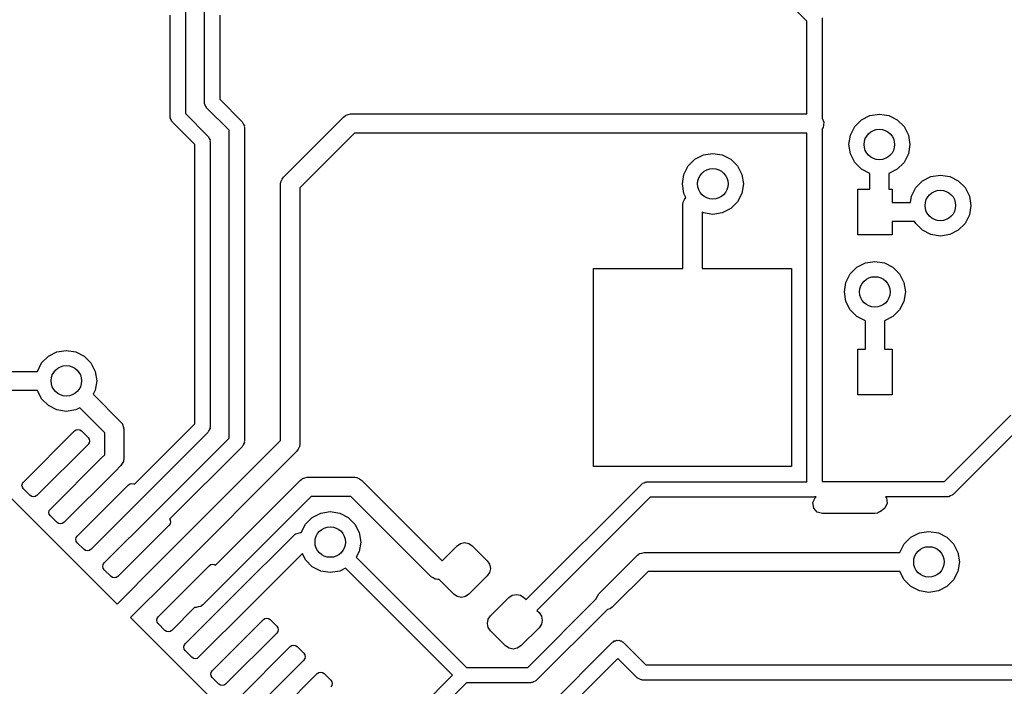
# Model space of a CAD drawing. Extents: x 3.08 to 5.54, y -3.21 to -0.59.
# Tile 7 of 10: x 4.38 to 4.89, y -1.32 to -0.97. Entities that reach past the tile are written whole.
import ezdxf

# ---------------------------------------------------------------- set-up
doc = ezdxf.new("R2010")
doc.units = 0
doc.header["$MEASUREMENT"] = 0
doc.layers.add('BLACK', color=7, linetype='CONTINUOUS')

msp = doc.modelspace()

# ---------------------------------------------------------------- linework, layer by layer
at = {"layer": 'BLACK', "linetype": 'CONTINUOUS'}
for p, q in [((4.78935, -0.975625), (4.70472, -0.891001)), ((4.46063, -1.02498), (4.46063, -0.972497)), ((4.4685, -0.970866), (4.4685, -1.02335)), ((4.47835, -1.01764), (4.47835, -0.970866)), ((4.48622, -0.972497), (4.48622, -1.01601)), ((4.78935, -1.0236), (4.78935, -0.975625)), ((4.79722, -0.973994), (4.79722, -1.02577)), ((4.48622, -1.01601), (4.49784, -1.02763)), ((4.47844, -1.01794), (4.47835, -1.01764)), ((4.47839, -1.01826), (4.47844, -1.01794)), ((4.47881, -1.01908), (4.47839, -1.01826)), ((4.4791, -1.01995), (4.47881, -1.01908)), ((4.47936, -1.02014), (4.4791, -1.01995)), ((4.4795, -1.02042), (4.47936, -1.02014)), ((4.49112, -1.03204), (4.4795, -1.02042)), ((4.46073, -1.02528), (4.46063, -1.02498)), ((4.46068, -1.02559), (4.46073, -1.02528)), ((4.4611, -1.02641), (4.46068, -1.02559)), ((4.46138, -1.02729), (4.4611, -1.02641)), ((4.4685, -1.02335), (4.48013, -1.03497)), ((4.51912, -1.05623), (4.5503, -1.02504)), ((4.5503, -1.02504), (4.55101, -1.02452)), ((4.55101, -1.02452), (4.55113, -1.02438)), ((4.55113, -1.02438), (4.55123, -1.02435)), ((4.55123, -1.02435), (4.55144, -1.0242)), ((4.55144, -1.0242), (4.55262, -1.02394)), ((4.55262, -1.02394), (4.55378, -1.0236)), ((4.55378, -1.0236), (4.78935, -1.0236)), ((4.79722, -1.02577), (4.79816, -1.02783)), ((4.81403, -1.03011), (4.81752, -1.02663)), ((4.81752, -1.02663), (4.82191, -1.02439)), ((4.82191, -1.02439), (4.82677, -1.02362)), ((4.82677, -1.02362), (4.83164, -1.02439)), ((4.83164, -1.02439), (4.83603, -1.02663)), ((4.83603, -1.02663), (4.83951, -1.03011)), ((4.46164, -1.02748), (4.46138, -1.02729)), ((4.46178, -1.02776), (4.46164, -1.02748)), ((4.4734, -1.03938), (4.46178, -1.02776)), ((4.49784, -1.02763), (4.49799, -1.02791)), ((4.49799, -1.02791), (4.49824, -1.0281)), ((4.49824, -1.0281), (4.49853, -1.02898)), ((4.49853, -1.02898), (4.49895, -1.0298)), ((4.49895, -1.0298), (4.4989, -1.03011)), ((4.4989, -1.03011), (4.49899, -1.03041)), ((4.49899, -1.03041), (4.49899, -1.19262)), ((4.79776, -1.03057), (4.79722, -1.03119)), ((4.79722, -1.03119), (4.79722, -1.21341)), ((4.79816, -1.02783), (4.79776, -1.03057)), ((4.81179, -1.0345), (4.81403, -1.03011)), ((4.83951, -1.03011), (4.84175, -1.0345)), ((4.48013, -1.03497), (4.48027, -1.03525)), ((4.48027, -1.03525), (4.48053, -1.03544)), ((4.48053, -1.03544), (4.48081, -1.03631)), ((4.48081, -1.03631), (4.48123, -1.03714)), ((4.49112, -1.19099), (4.49112, -1.03204)), ((4.55582, -1.03344), (4.52752, -1.06175)), ((4.78935, -1.03344), (4.55582, -1.03344)), ((4.78935, -1.21356), (4.78935, -1.03344)), ((4.81102, -1.03937), (4.81179, -1.0345)), ((4.84175, -1.0345), (4.84252, -1.03937)), ((4.4734, -1.18365), (4.4734, -1.03938)), ((4.48123, -1.03714), (4.48118, -1.03745)), ((4.48118, -1.03745), (4.48128, -1.03775)), ((4.48128, -1.03775), (4.48128, -1.18528)), ((4.81179, -1.04424), (4.81102, -1.03937)), ((4.84252, -1.03937), (4.84175, -1.04424)), ((4.72807, -1.05045), (4.73155, -1.04697)), ((4.73155, -1.04697), (4.73595, -1.04473)), ((4.73595, -1.04473), (4.74081, -1.04396)), ((4.74081, -1.04396), (4.74568, -1.04473)), ((4.74568, -1.04473), (4.75007, -1.04697)), ((4.75007, -1.04697), (4.75355, -1.05045)), ((4.81403, -1.04863), (4.81179, -1.04424)), ((4.84175, -1.04424), (4.83951, -1.04863)), ((4.72583, -1.05484), (4.72807, -1.05045)), ((4.75355, -1.05045), (4.75579, -1.05484)), ((4.81752, -1.05211), (4.81403, -1.04863)), ((4.82185, -1.05432), (4.81752, -1.05211)), ((4.83603, -1.05211), (4.83169, -1.05432)), ((4.83951, -1.04863), (4.83603, -1.05211)), ((4.51854, -1.05729), (4.51912, -1.05623)), ((4.72506, -1.05971), (4.72583, -1.05484)), ((4.75579, -1.05484), (4.75656, -1.05971)), ((4.82185, -1.06234), (4.82185, -1.05432)), ((4.83169, -1.05432), (4.83169, -1.06234)), ((4.84901, -1.05813), (4.8534, -1.05589)), ((4.8534, -1.05589), (4.85827, -1.05512)), ((4.85827, -1.05512), (4.86313, -1.05589)), ((4.86313, -1.05589), (4.86752, -1.05813)), ((4.51768, -1.05971), (4.5178, -1.05884)), ((4.51768, -1.19227), (4.51768, -1.05971)), ((4.51779, -1.05866), (4.51784, -1.05857)), ((4.5178, -1.05884), (4.51779, -1.05866)), ((4.51784, -1.05857), (4.51788, -1.05831)), ((4.51788, -1.05831), (4.51854, -1.05729)), ((4.52752, -1.06175), (4.52752, -1.19431)), ((4.72583, -1.06458), (4.72506, -1.05971)), ((4.75656, -1.05971), (4.75579, -1.06458)), ((4.84329, -1.066), (4.84553, -1.06161)), ((4.84553, -1.06161), (4.84901, -1.05813)), ((4.86752, -1.05813), (4.87101, -1.06161)), ((4.87101, -1.06161), (4.87324, -1.066)), ((4.7269, -1.06666), (4.72583, -1.06458)), ((4.72625, -1.06779), (4.72683, -1.06673)), ((4.72683, -1.06673), (4.7269, -1.06666)), ((4.75579, -1.06458), (4.75355, -1.06897)), ((4.81561, -1.08596), (4.81561, -1.06234)), ((4.81561, -1.06234), (4.82185, -1.06234)), ((4.83169, -1.06234), (4.83333, -1.06234)), ((4.83333, -1.06234), (4.83333, -1.06923)), ((4.84278, -1.06923), (4.84329, -1.066)), ((4.87324, -1.066), (4.87402, -1.07087)), ((4.72539, -1.07021), (4.72552, -1.06934)), ((4.72539, -1.10335), (4.72539, -1.07021)), ((4.7255, -1.06916), (4.72556, -1.06906)), ((4.72552, -1.06934), (4.7255, -1.06916)), ((4.72556, -1.06906), (4.72559, -1.06881)), ((4.72559, -1.06881), (4.72625, -1.06779)), ((4.75007, -1.07245), (4.74568, -1.07469)), ((4.75355, -1.06897), (4.75007, -1.07245)), ((4.83333, -1.06923), (4.84278, -1.06923)), ((4.87402, -1.07087), (4.87324, -1.07573)), ((4.73595, -1.07469), (4.73523, -1.07433)), ((4.73523, -1.07433), (4.73523, -1.10335)), ((4.74081, -1.07546), (4.73595, -1.07469)), ((4.74568, -1.07469), (4.74081, -1.07546)), ((4.87324, -1.07573), (4.87101, -1.08012)), ((4.84499, -1.07907), (4.83333, -1.07907)), ((4.83333, -1.07907), (4.83333, -1.08596)), ((4.84553, -1.08012), (4.84499, -1.07907)), ((4.84901, -1.08361), (4.84553, -1.08012)), ((4.87101, -1.08012), (4.86752, -1.08361)), ((4.83333, -1.08596), (4.81561, -1.08596)), ((4.8534, -1.08584), (4.84901, -1.08361)), ((4.85827, -1.08661), (4.8534, -1.08584)), ((4.86313, -1.08584), (4.85827, -1.08661)), ((4.86752, -1.08361), (4.86313, -1.08584)), ((4.81173, -1.10623), (4.81522, -1.10274)), ((4.81522, -1.10274), (4.81961, -1.10051)), ((4.81961, -1.10051), (4.82447, -1.09974)), ((4.82447, -1.09974), (4.82934, -1.10051)), ((4.82934, -1.10051), (4.83373, -1.10274)), ((4.83373, -1.10274), (4.83721, -1.10623)), ((4.67913, -1.20571), (4.67913, -1.10335)), ((4.67913, -1.10335), (4.72539, -1.10335)), ((4.73523, -1.10335), (4.78149, -1.10335)), ((4.78149, -1.10335), (4.78149, -1.20571)), ((4.8095, -1.11062), (4.81173, -1.10623)), ((4.83721, -1.10623), (4.83945, -1.11062)), ((4.80872, -1.11549), (4.8095, -1.11062)), ((4.83945, -1.11062), (4.84022, -1.11549)), ((4.8095, -1.12035), (4.80872, -1.11549)), ((4.84022, -1.11549), (4.83945, -1.12035)), ((4.81173, -1.12474), (4.8095, -1.12035)), ((4.83945, -1.12035), (4.83721, -1.12474)), ((4.81522, -1.12823), (4.81173, -1.12474)), ((4.81955, -1.13043), (4.81522, -1.12823)), ((4.83373, -1.12823), (4.82939, -1.13043)), ((4.83721, -1.12474), (4.83373, -1.12823)), ((4.81955, -1.14501), (4.81955, -1.13043)), ((4.82939, -1.13043), (4.82939, -1.14501)), ((4.39431, -1.15216), (4.39779, -1.14868)), ((4.39779, -1.14868), (4.40218, -1.14644)), ((4.40218, -1.14644), (4.40705, -1.14567)), ((4.40705, -1.14567), (4.41191, -1.14644)), ((4.41191, -1.14644), (4.4163, -1.14868)), ((4.4163, -1.14868), (4.41979, -1.15216)), ((4.81561, -1.16863), (4.81561, -1.14501)), ((4.81561, -1.14501), (4.81955, -1.14501)), ((4.82939, -1.14501), (4.83333, -1.14501)), ((4.83333, -1.14501), (4.83333, -1.16863)), ((4.3921, -1.1565), (4.39431, -1.15216)), ((4.41979, -1.15216), (4.42202, -1.15655)), ((4.32775, -1.1565), (4.3921, -1.1565)), ((4.42202, -1.15655), (4.42279, -1.16142)), ((4.42279, -1.16142), (4.42202, -1.16628)), ((4.3921, -1.16634), (4.33182, -1.16634)), ((4.39431, -1.17067), (4.3921, -1.16634)), ((4.42202, -1.16628), (4.42096, -1.16837)), ((4.42096, -1.16837), (4.43527, -1.18269)), ((4.83333, -1.16863), (4.81561, -1.16863)), ((4.39779, -1.17416), (4.39431, -1.17067)), ((4.40218, -1.17639), (4.39779, -1.17416)), ((4.40705, -1.17717), (4.40218, -1.17639)), ((4.41191, -1.17639), (4.40705, -1.17717)), ((4.414, -1.17533), (4.41191, -1.17639)), ((4.42687, -1.1882), (4.414, -1.17533)), ((4.86042, -1.21341), (4.89469, -1.17914)), ((4.43527, -1.18269), (4.4358, -1.18339)), ((4.4358, -1.18339), (4.43594, -1.18351)), ((4.43594, -1.18351), (4.43597, -1.18361)), ((4.43597, -1.18361), (4.43612, -1.18382)), ((4.43612, -1.18382), (4.43637, -1.185)), ((4.44224, -1.21482), (4.4734, -1.18365)), ((4.38489, -1.2137), (4.41134, -1.18726)), ((4.41134, -1.18726), (4.41214, -1.18672)), ((4.41214, -1.18672), (4.41308, -1.18654)), ((4.41308, -1.18654), (4.41402, -1.18672)), ((4.41402, -1.18672), (4.41482, -1.18726)), ((4.41482, -1.18726), (4.4183, -1.19074)), ((4.42687, -1.19956), (4.42687, -1.1882)), ((4.43637, -1.185), (4.43672, -1.18616)), ((4.43672, -1.18616), (4.43672, -1.2016)), ((4.48013, -1.18807), (4.44614, -1.22205)), ((4.48027, -1.18778), (4.48013, -1.18807)), ((4.48053, -1.1876), (4.48027, -1.18778)), ((4.48081, -1.18672), (4.48053, -1.1876)), ((4.48123, -1.1859), (4.48081, -1.18672)), ((4.48128, -1.18528), (4.48118, -1.18558)), ((4.48118, -1.18558), (4.48123, -1.1859)), ((4.90026, -1.1847), (4.86483, -1.22013)), ((4.4183, -1.19422), (4.39185, -1.22066)), ((4.4183, -1.19074), (4.41883, -1.19153)), ((4.41883, -1.19342), (4.4183, -1.19422)), ((4.41883, -1.19153), (4.41902, -1.19248)), ((4.41902, -1.19248), (4.41883, -1.19342)), ((4.4531, -1.22901), (4.49112, -1.19099)), ((4.45379, -1.25616), (4.51768, -1.19227)), ((4.49853, -1.19406), (4.49824, -1.19494)), ((4.49895, -1.19324), (4.49853, -1.19406)), ((4.49899, -1.19262), (4.4989, -1.19292)), ((4.4989, -1.19292), (4.49895, -1.19324)), ((4.52752, -1.19431), (4.52739, -1.19518)), ((4.42526, -1.20118), (4.42687, -1.19956)), ((4.49784, -1.1954), (4.46033, -1.23291)), ((4.52608, -1.19779), (4.46075, -1.26312)), ((4.49799, -1.19512), (4.49784, -1.1954)), ((4.49824, -1.19494), (4.49799, -1.19512)), ((4.52666, -1.19673), (4.52608, -1.19779)), ((4.52732, -1.19571), (4.52666, -1.19673)), ((4.52735, -1.19546), (4.52732, -1.19571)), ((4.5274, -1.19536), (4.52735, -1.19546)), ((4.52739, -1.19518), (4.5274, -1.19536)), ((4.39881, -1.22762), (4.42526, -1.20118)), ((4.42526, -1.20118), (4.42526, -1.20118)), ((4.43586, -1.20401), (4.43527, -1.20508)), ((4.43651, -1.203), (4.43586, -1.20401)), ((4.43655, -1.20274), (4.43651, -1.203)), ((4.4366, -1.20265), (4.43655, -1.20274)), ((4.43672, -1.2016), (4.43659, -1.20247)), ((4.43659, -1.20247), (4.4366, -1.20265)), ((4.43222, -1.20814), (4.40577, -1.23458)), ((4.43527, -1.20508), (4.43222, -1.20814)), ((4.43222, -1.20814), (4.43222, -1.20814)), ((4.78149, -1.20571), (4.67913, -1.20571)), ((4.38417, -1.21544), (4.38436, -1.2145)), ((4.38436, -1.2145), (4.38489, -1.2137)), ((4.43918, -1.2151), (4.43997, -1.21456)), ((4.43997, -1.21456), (4.44092, -1.21437)), ((4.44092, -1.21437), (4.44186, -1.21456)), ((4.44186, -1.21456), (4.44224, -1.21482)), ((4.48401, -1.25659), (4.52794, -1.21266)), ((4.52794, -1.21266), (4.52864, -1.21214)), ((4.52864, -1.21214), (4.52876, -1.212)), ((4.52876, -1.212), (4.52886, -1.21197)), ((4.52886, -1.21197), (4.52907, -1.21182)), ((4.52907, -1.21182), (4.53025, -1.21156)), ((4.53025, -1.21156), (4.53142, -1.21122)), ((4.53142, -1.21122), (4.55591, -1.21122)), ((4.55591, -1.21122), (4.55677, -1.21135)), ((4.55677, -1.21135), (4.55695, -1.21133)), ((4.55695, -1.21133), (4.55705, -1.21139)), ((4.55705, -1.21139), (4.5573, -1.21142)), ((4.5573, -1.21142), (4.55832, -1.21208)), ((4.55832, -1.21208), (4.55939, -1.21266)), ((4.55939, -1.21266), (4.60088, -1.25416)), ((4.64441, -1.27439), (4.70408, -1.21472)), ((4.70408, -1.21472), (4.70436, -1.21457)), ((4.70436, -1.21457), (4.70455, -1.21431)), ((4.70455, -1.21431), (4.70543, -1.21403)), ((4.70543, -1.21403), (4.70625, -1.21361)), ((4.70625, -1.21361), (4.70656, -1.21366)), ((4.70656, -1.21366), (4.70686, -1.21356)), ((4.70686, -1.21356), (4.78935, -1.21356)), ((4.79722, -1.21341), (4.86042, -1.21341)), ((4.38436, -1.21639), (4.38417, -1.21544)), ((4.38489, -1.21718), (4.38436, -1.21639)), ((4.38837, -1.22066), (4.38489, -1.21718)), ((4.41273, -1.24154), (4.43918, -1.2151)), ((4.37828, -1.22171), (4.43326, -1.27669)), ((4.38917, -1.2212), (4.38837, -1.22066)), ((4.39011, -1.22138), (4.38917, -1.2212)), ((4.39105, -1.2212), (4.39011, -1.22138)), ((4.39185, -1.22066), (4.39105, -1.2212)), ((4.44614, -1.22206), (4.41969, -1.2485)), ((4.44614, -1.22205), (4.44614, -1.22206)), ((4.53346, -1.22106), (4.47748, -1.27704)), ((4.55387, -1.22106), (4.53346, -1.22106)), ((4.59536, -1.26256), (4.55387, -1.22106)), ((4.70849, -1.22144), (4.64997, -1.27996)), ((4.79313, -1.22144), (4.70849, -1.22144)), ((4.79247, -1.22431), (4.79363, -1.22177)), ((4.79287, -1.22708), (4.79247, -1.22431)), ((4.79343, -1.22134), (4.79313, -1.22144)), ((4.79375, -1.22139), (4.79343, -1.22134)), ((4.79363, -1.22177), (4.79416, -1.22128)), ((4.79396, -1.22128), (4.79375, -1.22139)), ((4.79416, -1.22128), (4.79396, -1.22128)), ((4.83073, -1.22465), (4.82952, -1.22717)), ((4.86205, -1.22128), (4.82988, -1.22128)), ((4.82988, -1.22128), (4.83038, -1.22188)), ((4.83038, -1.22188), (4.83073, -1.22465)), ((4.86235, -1.22118), (4.86205, -1.22128)), ((4.86267, -1.22123), (4.86235, -1.22118)), ((4.86349, -1.22081), (4.86267, -1.22123)), ((4.86436, -1.22053), (4.86349, -1.22081)), ((4.86455, -1.22027), (4.86436, -1.22053)), ((4.86483, -1.22013), (4.86455, -1.22027)), ((4.39809, -1.22936), (4.39828, -1.22842)), ((4.39828, -1.2303), (4.39809, -1.22936)), ((4.39828, -1.22842), (4.39881, -1.22762)), ((4.42665, -1.25546), (4.4531, -1.22901)), ((4.4531, -1.22901), (4.4531, -1.22901)), ((4.53405, -1.23192), (4.53844, -1.22969)), ((4.53844, -1.22969), (4.54331, -1.22892)), ((4.54331, -1.22892), (4.54817, -1.22969)), ((4.54817, -1.22969), (4.55256, -1.23192)), ((4.7947, -1.22919), (4.79287, -1.22708)), ((4.79738, -1.22998), (4.7947, -1.22919)), ((4.82448, -1.22998), (4.79738, -1.22998)), ((4.82578, -1.2298), (4.82448, -1.22998)), ((4.82788, -1.22851), (4.82578, -1.2298)), ((4.82793, -1.22856), (4.82788, -1.22851)), ((4.82812, -1.22839), (4.82793, -1.22856)), ((4.82829, -1.22819), (4.82812, -1.22839)), ((4.82875, -1.22787), (4.82829, -1.22819)), ((4.82952, -1.22717), (4.82875, -1.22787)), ((4.39881, -1.2311), (4.39828, -1.2303)), ((4.40229, -1.23458), (4.39881, -1.2311)), ((4.40309, -1.23512), (4.40229, -1.23458)), ((4.40403, -1.2353), (4.40309, -1.23512)), ((4.40497, -1.23512), (4.40403, -1.2353)), ((4.40577, -1.23458), (4.40497, -1.23512)), ((4.46033, -1.23291), (4.46059, -1.23329)), ((4.46059, -1.23329), (4.46078, -1.23423)), ((4.46078, -1.23423), (4.46059, -1.23518)), ((4.53057, -1.23541), (4.53405, -1.23192)), ((4.55256, -1.23192), (4.55605, -1.23541)), ((4.46006, -1.23597), (4.43361, -1.26242)), ((4.46059, -1.23518), (4.46006, -1.23597)), ((4.52557, -1.24034), (4.52676, -1.24009)), ((4.52676, -1.24009), (4.52792, -1.23974)), ((4.52792, -1.23974), (4.52836, -1.23974)), ((4.52836, -1.23974), (4.53057, -1.23541)), ((4.55605, -1.23541), (4.55828, -1.2398)), ((4.55828, -1.2398), (4.55906, -1.24467)), ((4.8431, -1.24218), (4.84749, -1.23994)), ((4.84749, -1.23994), (4.85236, -1.23917)), ((4.85236, -1.23917), (4.85723, -1.23994)), ((4.85723, -1.23994), (4.86162, -1.24218)), ((4.41201, -1.24328), (4.4122, -1.24234)), ((4.4122, -1.24422), (4.41201, -1.24328)), ((4.4122, -1.24234), (4.41273, -1.24154)), ((4.41273, -1.24502), (4.4122, -1.24422)), ((4.41621, -1.2485), (4.41273, -1.24502)), ((4.49485, -1.27077), (4.52444, -1.24119)), ((4.52444, -1.24119), (4.52514, -1.24066)), ((4.52514, -1.24066), (4.52526, -1.24052)), ((4.52526, -1.24052), (4.52537, -1.24049)), ((4.52537, -1.24049), (4.52557, -1.24034)), ((4.55906, -1.24467), (4.55828, -1.24953)), ((4.61056, -1.24536), (4.61267, -1.24494)), ((4.61267, -1.24494), (4.61478, -1.24536)), ((4.83962, -1.24566), (4.8431, -1.24218)), ((4.86162, -1.24218), (4.8651, -1.24566)), ((4.41701, -1.24904), (4.41621, -1.2485)), ((4.41795, -1.24922), (4.41701, -1.24904)), ((4.41889, -1.24904), (4.41795, -1.24922)), ((4.41969, -1.2485), (4.41889, -1.24904)), ((4.55828, -1.24953), (4.55675, -1.25254)), ((4.60117, -1.25416), (4.60877, -1.24655)), ((4.60877, -1.24655), (4.61056, -1.24536)), ((4.61478, -1.24536), (4.61657, -1.24655)), ((4.61657, -1.24655), (4.62436, -1.25435)), ((4.70297, -1.2506), (4.70415, -1.25034)), ((4.70415, -1.25034), (4.70532, -1.25)), ((4.70532, -1.25), (4.83741, -1.25)), ((4.83741, -1.25), (4.83962, -1.24566)), ((4.8651, -1.24566), (4.86734, -1.25005)), ((4.86734, -1.25005), (4.86811, -1.25492)), ((4.42612, -1.25626), (4.42665, -1.25546)), ((4.5289, -1.25065), (4.50181, -1.27773)), ((4.53057, -1.25392), (4.5289, -1.25065)), ((4.53405, -1.25741), (4.53057, -1.25392)), ((4.55675, -1.25254), (4.61366, -1.30945)), ((4.60088, -1.25416), (4.60117, -1.25416)), ((4.62436, -1.25435), (4.62556, -1.25613)), ((4.68193, -1.27134), (4.70184, -1.25144)), ((4.70184, -1.25144), (4.70254, -1.25092)), ((4.70254, -1.25092), (4.70266, -1.25078)), ((4.70266, -1.25078), (4.70276, -1.25075)), ((4.70276, -1.25075), (4.70297, -1.2506)), ((4.86811, -1.25492), (4.86734, -1.25979)), ((4.42593, -1.2572), (4.42612, -1.25626)), ((4.42612, -1.25814), (4.42593, -1.2572)), ((4.42665, -1.25894), (4.42612, -1.25814)), ((4.43013, -1.26242), (4.42665, -1.25894)), ((4.43326, -1.27669), (4.45379, -1.25616)), ((4.45449, -1.2833), (4.48093, -1.25685)), ((4.48093, -1.25685), (4.48173, -1.25632)), ((4.48173, -1.25632), (4.48267, -1.25613)), ((4.48267, -1.25613), (4.48362, -1.25632)), ((4.48362, -1.25632), (4.48401, -1.25659)), ((4.53844, -1.25964), (4.53405, -1.25741)), ((4.54331, -1.26041), (4.53844, -1.25964)), ((4.54817, -1.25964), (4.54331, -1.26041)), ((4.55118, -1.25811), (4.54817, -1.25964)), ((4.60646, -1.31339), (4.55118, -1.25811)), ((4.62556, -1.26035), (4.62436, -1.26214)), ((4.62556, -1.25613), (4.62598, -1.25824)), ((4.62598, -1.25824), (4.62556, -1.26035)), ((4.70735, -1.25984), (4.68889, -1.2783)), ((4.83741, -1.25984), (4.70735, -1.25984)), ((4.83962, -1.26418), (4.83741, -1.25984)), ((4.86734, -1.25979), (4.8651, -1.26418)), ((4.43093, -1.26295), (4.43013, -1.26242)), ((4.43187, -1.26314), (4.43093, -1.26295)), ((4.43281, -1.26295), (4.43187, -1.26314)), ((4.43361, -1.26242), (4.43281, -1.26295)), ((4.46075, -1.26312), (4.44022, -1.28365)), ((4.59643, -1.26314), (4.59536, -1.26256)), ((4.59744, -1.2638), (4.59643, -1.26314)), ((4.5977, -1.26383), (4.59744, -1.2638)), ((4.59779, -1.26389), (4.5977, -1.26383)), ((4.59797, -1.26387), (4.59779, -1.26389)), ((4.59884, -1.264), (4.59797, -1.26387)), ((4.5995, -1.264), (4.59884, -1.264)), ((4.6071, -1.27161), (4.5995, -1.264)), ((4.62436, -1.26214), (4.6149, -1.27161)), ((4.8431, -1.26766), (4.83962, -1.26418)), ((4.8651, -1.26418), (4.86162, -1.26766)), ((4.84749, -1.2699), (4.8431, -1.26766)), ((4.85236, -1.27067), (4.84749, -1.2699)), ((4.85723, -1.2699), (4.85236, -1.27067)), ((4.86162, -1.26766), (4.85723, -1.2699)), ((4.46841, -1.29722), (4.49485, -1.27077)), ((4.49485, -1.27077), (4.49485, -1.27077)), ((4.60889, -1.2728), (4.6071, -1.27161)), ((4.611, -1.27322), (4.60889, -1.2728)), ((4.61311, -1.2728), (4.611, -1.27322)), ((4.6149, -1.27161), (4.61311, -1.2728)), ((4.62603, -1.28274), (4.6355, -1.27328)), ((4.6355, -1.27328), (4.63729, -1.27208)), ((4.63729, -1.27208), (4.63939, -1.27166)), ((4.63939, -1.27166), (4.6415, -1.27208)), ((4.6415, -1.27208), (4.64329, -1.27328)), ((4.64329, -1.27328), (4.64441, -1.27439)), ((4.64522, -1.30945), (4.68062, -1.27404)), ((4.68061, -1.27377), (4.68193, -1.27134)), ((4.68062, -1.27404), (4.68061, -1.27377)), ((4.47323, -1.27848), (4.46145, -1.29026)), ((4.474, -1.27848), (4.47323, -1.27848)), ((4.47516, -1.27814), (4.474, -1.27848)), ((4.47635, -1.27788), (4.47516, -1.27814)), ((4.50181, -1.27773), (4.47537, -1.30418)), ((4.47655, -1.27773), (4.47635, -1.27788)), ((4.47666, -1.2777), (4.47655, -1.27773)), ((4.47678, -1.27756), (4.47666, -1.2777)), ((4.47748, -1.27704), (4.47678, -1.27756)), ((4.50181, -1.27773), (4.50181, -1.27773)), ((4.68635, -1.27945), (4.64963, -1.31617)), ((4.64997, -1.27996), (4.65109, -1.28107)), ((4.68776, -1.27915), (4.68635, -1.27945)), ((4.68889, -1.2783), (4.68776, -1.27915)), ((4.44022, -1.28365), (4.52304, -1.36647)), ((4.45377, -1.28504), (4.45395, -1.2841)), ((4.45395, -1.28598), (4.45377, -1.28504)), ((4.45395, -1.2841), (4.45449, -1.2833)), ((4.45449, -1.28678), (4.45395, -1.28598)), ((4.48233, -1.31114), (4.50877, -1.28469)), ((4.50877, -1.28469), (4.50957, -1.28416)), ((4.50957, -1.28416), (4.51051, -1.28397)), ((4.51051, -1.28397), (4.51145, -1.28416)), ((4.51145, -1.28416), (4.51225, -1.28469)), ((4.51225, -1.28469), (4.51573, -1.28817)), ((4.62442, -1.28664), (4.62484, -1.28453)), ((4.62484, -1.28453), (4.62603, -1.28274)), ((4.65109, -1.28107), (4.65228, -1.28286)), ((4.65228, -1.28286), (4.6527, -1.28497)), ((4.6527, -1.28497), (4.65228, -1.28708)), ((4.45797, -1.29026), (4.45449, -1.28678)), ((4.45877, -1.29079), (4.45797, -1.29026)), ((4.45971, -1.29098), (4.45877, -1.29079)), ((4.46065, -1.29079), (4.45971, -1.29098)), ((4.46145, -1.29026), (4.46065, -1.29079)), ((4.51573, -1.28817), (4.51627, -1.28897)), ((4.51627, -1.29085), (4.51573, -1.29165)), ((4.51627, -1.28897), (4.51645, -1.28991)), ((4.51645, -1.28991), (4.51627, -1.29085)), ((4.62484, -1.28875), (4.62442, -1.28664)), ((4.62603, -1.29054), (4.62484, -1.28875)), ((4.63383, -1.29833), (4.62603, -1.29054)), ((4.65109, -1.28887), (4.64162, -1.29833)), ((4.65228, -1.28708), (4.65109, -1.28887)), ((4.51573, -1.29165), (4.48929, -1.3181)), ((4.68895, -1.29643), (4.6895, -1.29615)), ((4.6895, -1.29615), (4.68994, -1.2957)), ((4.68994, -1.2957), (4.69056, -1.29561)), ((4.69056, -1.29561), (4.69112, -1.29532)), ((4.69112, -1.29532), (4.69173, -1.29542)), ((4.69173, -1.29542), (4.69235, -1.29532)), ((4.69235, -1.29532), (4.6929, -1.29561)), ((4.6929, -1.29561), (4.69352, -1.2957)), ((4.69352, -1.2957), (4.69396, -1.29615)), ((4.69396, -1.29615), (4.69452, -1.29643)), ((4.46769, -1.29896), (4.46787, -1.29802)), ((4.46787, -1.2999), (4.46769, -1.29896)), ((4.46787, -1.29802), (4.46841, -1.29722)), ((4.46841, -1.3007), (4.46787, -1.2999)), ((4.47189, -1.30418), (4.46841, -1.3007)), ((4.49625, -1.32506), (4.52269, -1.29861)), ((4.52269, -1.29861), (4.52349, -1.29808)), ((4.52349, -1.29808), (4.52443, -1.29789)), ((4.52443, -1.29789), (4.52537, -1.29808)), ((4.52537, -1.29808), (4.52617, -1.29861)), ((4.52617, -1.29861), (4.52965, -1.30209)), ((4.63562, -1.29953), (4.63383, -1.29833)), ((4.63772, -1.29995), (4.63562, -1.29953)), ((4.63983, -1.29953), (4.63772, -1.29995)), ((4.64162, -1.29833), (4.63983, -1.29953)), ((4.64436, -1.34102), (4.68895, -1.29643)), ((4.69452, -1.29643), (4.70614, -1.30805)), ((4.47269, -1.30471), (4.47189, -1.30418)), ((4.47363, -1.3049), (4.47269, -1.30471)), ((4.47457, -1.30471), (4.47363, -1.3049)), ((4.47537, -1.30418), (4.47457, -1.30471)), ((4.52965, -1.30557), (4.50321, -1.33202)), ((4.52965, -1.30209), (4.53019, -1.30289)), ((4.53019, -1.30477), (4.52965, -1.30557)), ((4.53019, -1.30289), (4.53037, -1.30383)), ((4.53037, -1.30383), (4.53019, -1.30477)), ((4.69173, -1.30478), (4.6498, -1.34671)), ((4.70172, -1.31477), (4.69173, -1.30478)), ((4.48179, -1.31194), (4.48233, -1.31114)), ((4.61366, -1.30945), (4.64522, -1.30945)), ((4.70614, -1.30805), (4.95414, -1.30805)), ((4.48161, -1.31288), (4.48179, -1.31194)), ((4.48179, -1.31382), (4.48161, -1.31288)), ((4.48233, -1.31462), (4.48179, -1.31382)), ((4.48581, -1.3181), (4.48233, -1.31462)), ((4.51017, -1.33898), (4.53661, -1.31253)), ((4.53661, -1.31253), (4.53741, -1.312)), ((4.53741, -1.312), (4.53835, -1.31181)), ((4.53835, -1.31181), (4.53929, -1.312)), ((4.53929, -1.312), (4.54009, -1.31253)), ((4.54009, -1.31253), (4.54357, -1.31601)), ((4.54357, -1.31601), (4.54411, -1.31681)), ((4.59015, -1.32969), (4.60646, -1.31339)), ((4.64935, -1.31631), (4.64916, -1.31657)), ((4.64963, -1.31617), (4.64935, -1.31631)), ((4.70201, -1.31492), (4.70172, -1.31477)), ((4.70219, -1.31517), (4.70201, -1.31492)), ((4.70307, -1.31546), (4.70219, -1.31517)), ((4.70389, -1.31588), (4.70307, -1.31546)), ((4.70421, -1.31583), (4.70389, -1.31588)), ((4.70451, -1.31593), (4.70421, -1.31583)), ((4.95251, -1.31593), (4.70451, -1.31593)), ((4.4866, -1.31863), (4.48581, -1.3181)), ((4.48755, -1.31882), (4.4866, -1.31863)), ((4.48849, -1.31863), (4.48755, -1.31882)), ((4.48929, -1.3181), (4.48849, -1.31863)), ((4.54411, -1.31869), (4.54357, -1.31949)), ((4.54411, -1.31681), (4.54429, -1.31775)), ((4.54429, -1.31775), (4.54411, -1.31869)), ((4.61366, -1.31732), (4.59687, -1.33411)), ((4.64685, -1.31732), (4.61366, -1.31732)), ((4.64715, -1.31722), (4.64685, -1.31732)), ((4.64747, -1.31727), (4.64715, -1.31722)), ((4.64829, -1.31686), (4.64747, -1.31727)), ((4.64916, -1.31657), (4.64829, -1.31686))]:
    msp.add_line(p, q, dxfattribs=at)
at = {"layer": 'BLACK'}
for centre in [(4.82677, -1.03937), (4.74081, -1.05971), (4.85827, -1.07087), (4.82447, -1.11549), (4.40705, -1.16142), (4.54331, -1.24467), (4.85236, -1.25492)]:
    msp.add_circle(centre, 0.007874, dxfattribs=at)

doc.saveas('drawing.dxf')
